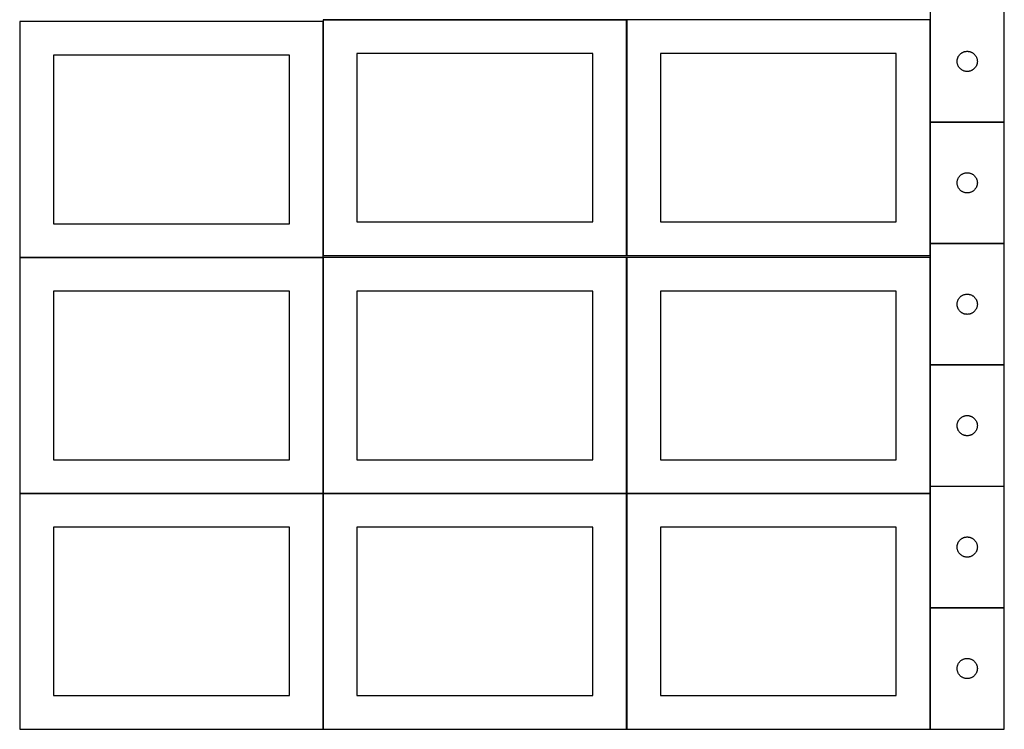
# Model space of a CAD drawing. Header units: millimetres. Extents: x 7 to 1493, y 7 to 2993.
# Tile 1 of 11: x 9 to 1470, y 7 to 1060. Entities that reach past the tile are written whole.
import ezdxf

# ---------------------------------------------------------------- set-up
doc = ezdxf.new("R2010")
doc.units = ezdxf.units.MM
doc.layers.add('COMMON', color=5, linetype='CONTINUOUS', true_color=0x0000ff)
doc.layers.add('CUT', color=7, linetype='CONTINUOUS', true_color=0x000000)

msp = doc.modelspace()

# ---------------------------------------------------------------- linework, layer by layer
at = {"layer": 'COMMON'}
for p, q in [((459.274233, 709.574325), (459.274233, 1056.924782)), ((459.374233, 1059.674325), (909.374233, 1059.674325)), ((909.474233, 1059.574325), (909.474233, 709.574325)), ((1359.574234, 1059.674326), (909.574234, 1059.674326)), ((1359.674234, 1059.574325), (1359.674234, 907.806771)), ((1359.674234, 907.60677), (1359.674234, 727.60677)), ((1469.774235, 907.706771), (1359.774235, 907.706771)), ((1359.674234, 727.406769), (1359.674234, 709.574325)), ((1359.774235, 727.506769), (1469.774235, 727.506769)), ((459.174232, 706.824782), (9.174232, 706.824782)), ((459.274233, 356.724781), (459.274233, 706.724781)), ((909.474234, 356.724781), (909.474234, 706.724781)), ((1359.674234, 706.724781), (1359.674234, 547.406769)), ((1359.674234, 547.206768), (1359.674234, 367.206768)), ((1469.774235, 547.306769), (1359.774235, 547.306769)), ((1359.674234, 367.006767), (1359.674234, 356.724781)), ((1469.774235, 367.106768), (1359.774235, 367.106768)), ((459.174232, 356.624781), (9.174232, 356.624781)), ((459.274233, 6.52478), (459.274233, 356.52478)), ((909.374233, 356.624781), (459.374233, 356.624781)), ((909.474234, 6.52478), (909.474234, 356.52478)), ((1359.574234, 356.624781), (909.574234, 356.624781)), ((1359.674234, 356.52478), (1359.674234, 187.006767)), ((1359.674234, 186.806766), (1359.674234, 6.806766)), ((1469.774235, 186.906767), (1359.774235, 186.906767))]:
    msp.add_line(p, q, dxfattribs=at)
at = {"layer": 'CUT'}
for p, q in [((1359.774235, 1087.806771), (1359.774235, 907.806771)), ((1469.774235, 907.806771), (1469.774235, 1087.806771)), ((459.174232, 1056.924782), (9.174232, 1056.924782)), ((9.174232, 1056.924782), (9.174232, 706.924782)), ((459.174232, 706.924782), (459.174232, 1056.924782)), ((909.374233, 1059.574325), (459.374233, 1059.574325)), ((459.374233, 1059.574325), (459.374233, 709.574325)), ((909.374233, 709.574325), (909.374233, 1059.574325)), ((1359.574234, 1059.574325), (909.574234, 1059.574325)), ((909.574234, 1059.574325), (909.574234, 709.574325)), ((1359.574234, 709.574325), (1359.574234, 1059.574325)), ((859.374233, 1009.574325), (509.374233, 1009.574325)), ((509.374233, 1009.574325), (509.374233, 759.574325)), ((859.374233, 759.574325), (859.374233, 1009.574325)), ((1309.574234, 1009.574325), (959.574234, 1009.574325)), ((959.574234, 1009.574325), (959.574234, 759.574325)), ((1309.574234, 759.574325), (1309.574234, 1009.574325)), ((1403.256028, 1007.415669), (1403.765955, 1007.995871)), ((1403.765955, 1007.995871), (1404.305073, 1008.549054)), ((1404.305073, 1008.549054), (1404.871953, 1009.07375)), ((1404.871953, 1009.07375), (1405.465093, 1009.568568)), ((1405.465093, 1009.568568), (1406.082919, 1010.032196)), ((1406.082919, 1010.032196), (1406.723792, 1010.463404)), ((1406.723792, 1010.463404), (1407.386014, 1010.86105)), ((1407.386014, 1010.86105), (1408.067828, 1011.224077)), ((1408.067828, 1011.224077), (1408.767427, 1011.551525)), ((1408.767427, 1011.551525), (1409.482954, 1011.842523)), ((1409.482954, 1011.842523), (1410.212513, 1012.096302)), ((1410.212513, 1012.096302), (1410.954168, 1012.312187)), ((1410.954168, 1012.312187), (1411.705954, 1012.489606)), ((1411.705954, 1012.489606), (1412.465876, 1012.62809)), ((1412.465876, 1012.62809), (1413.23192, 1012.727269)), ((1413.23192, 1012.727269), (1414.002054, 1012.786882)), ((1414.002054, 1012.786882), (1414.774235, 1012.806771)), ((1414.774235, 1012.806771), (1415.546416, 1012.786882)), ((1415.546416, 1012.786882), (1416.31655, 1012.727269)), ((1416.31655, 1012.727269), (1417.082594, 1012.62809)), ((1417.082594, 1012.62809), (1417.842516, 1012.489606)), ((1417.842516, 1012.489606), (1418.594302, 1012.312187)), ((1418.594302, 1012.312187), (1419.335958, 1012.096302)), ((1419.335958, 1012.096302), (1420.065516, 1011.842523)), ((1420.065516, 1011.842523), (1420.781044, 1011.551525)), ((1420.781044, 1011.551525), (1421.480642, 1011.224077)), ((1421.480642, 1011.224077), (1422.162456, 1010.86105)), ((1422.162456, 1010.86105), (1422.824678, 1010.463404)), ((1422.824678, 1010.463404), (1423.465552, 1010.032196)), ((1423.465552, 1010.032196), (1424.083377, 1009.568568)), ((1424.083377, 1009.568568), (1424.676517, 1009.07375)), ((1424.676517, 1009.07375), (1425.243397, 1008.549054)), ((1425.243397, 1008.549054), (1425.782516, 1007.995871)), ((1425.782516, 1007.995871), (1426.292442, 1007.415669)), ((409.174232, 1006.924782), (59.174232, 1006.924782)), ((59.174232, 1006.924782), (59.174232, 756.924782)), ((409.174232, 756.924782), (409.174232, 1006.924782)), ((1399.779208, 998.19299), (1399.818972, 998.964403)), ((1399.779208, 997.420552), (1399.779208, 998.19299)), ((1399.818972, 996.649139), (1399.779208, 997.420552)), ((1399.818972, 998.964403), (1399.898395, 999.732746)), ((1399.898395, 995.880796), (1399.818972, 996.649139)), ((1399.898395, 999.732746), (1400.017266, 1000.495982)), ((1400.017266, 995.11756), (1399.898395, 995.880796)), ((1400.017266, 1000.495982), (1400.17527, 1001.252087)), ((1400.17527, 994.361455), (1400.017266, 995.11756)), ((1400.17527, 1001.252087), (1400.371987, 1001.999056)), ((1400.371987, 993.614487), (1400.17527, 994.361455)), ((1400.371987, 1001.999056), (1400.606897, 1002.734907)), ((1400.606897, 992.878635), (1400.371987, 993.614487)), ((1400.606897, 1002.734907), (1400.879376, 1003.457689)), ((1400.879376, 1003.457689), (1401.188701, 1004.165487)), ((1401.188701, 1004.165487), (1401.534053, 1004.856422)), ((1401.534053, 1004.856422), (1401.914516, 1005.528663)), ((1401.914516, 1005.528663), (1402.32908, 1006.180427)), ((1402.32908, 1006.180427), (1402.776646, 1006.809985)), ((1402.776646, 1006.809985), (1403.256028, 1007.415669)), ((1426.292442, 1007.415669), (1426.771824, 1006.809985)), ((1426.771824, 1006.809985), (1427.21939, 1006.180427)), ((1427.21939, 1006.180427), (1427.633955, 1005.528663)), ((1427.633955, 1005.528663), (1428.014417, 1004.856422)), ((1428.014417, 1004.856422), (1428.359769, 1004.165487)), ((1428.359769, 1004.165487), (1428.669095, 1003.457689)), ((1428.669095, 1003.457689), (1428.941574, 1002.734907)), ((1428.941574, 1002.734907), (1429.176483, 1001.999056)), ((1429.176483, 993.614487), (1428.941574, 992.878635)), ((1429.176483, 1001.999056), (1429.373201, 1001.252087)), ((1429.373201, 994.361455), (1429.176483, 993.614487)), ((1429.373201, 1001.252087), (1429.531204, 1000.495982)), ((1429.531204, 995.11756), (1429.373201, 994.361455)), ((1429.531204, 1000.495982), (1429.650075, 999.732746)), ((1429.650075, 995.880796), (1429.531204, 995.11756)), ((1429.650075, 999.732746), (1429.729498, 998.964403)), ((1429.729498, 996.649139), (1429.650075, 995.880796)), ((1429.729498, 998.964403), (1429.769262, 998.19299)), ((1429.769262, 997.420552), (1429.729498, 996.649139)), ((1429.769262, 998.19299), (1429.769262, 997.420552)), ((1400.879376, 992.155853), (1400.606897, 992.878635)), ((1401.188701, 991.448055), (1400.879376, 992.155853)), ((1401.534053, 990.75712), (1401.188701, 991.448055)), ((1401.914516, 990.084879), (1401.534053, 990.75712)), ((1402.32908, 989.433115), (1401.914516, 990.084879)), ((1402.776646, 988.803557), (1402.32908, 989.433115)), ((1403.256028, 988.197873), (1402.776646, 988.803557)), ((1403.765955, 987.617671), (1403.256028, 988.197873)), ((1404.305073, 987.064488), (1403.765955, 987.617671)), ((1404.871953, 986.539792), (1404.305073, 987.064488)), ((1405.465093, 986.044974), (1404.871953, 986.539792)), ((1406.082919, 985.581346), (1405.465093, 986.044974)), ((1406.723792, 985.150138), (1406.082919, 985.581346)), ((1407.386014, 984.752492), (1406.723792, 985.150138)), ((1408.067828, 984.389465), (1407.386014, 984.752492)), ((1408.767427, 984.062018), (1408.067828, 984.389465)), ((1409.482954, 983.771019), (1408.767427, 984.062018)), ((1410.212513, 983.51724), (1409.482954, 983.771019)), ((1410.954168, 983.301355), (1410.212513, 983.51724)), ((1411.705954, 983.123936), (1410.954168, 983.301355)), ((1412.465876, 982.985453), (1411.705954, 983.123936)), ((1413.23192, 982.886273), (1412.465876, 982.985453)), ((1414.002054, 982.82666), (1413.23192, 982.886273)), ((1414.774235, 982.806771), (1414.002054, 982.82666)), ((1415.546416, 982.82666), (1414.774235, 982.806771)), ((1416.31655, 982.886273), (1415.546416, 982.82666)), ((1417.082594, 982.985453), (1416.31655, 982.886273)), ((1417.842516, 983.123936), (1417.082594, 982.985453)), ((1418.594302, 983.301355), (1417.842516, 983.123936)), ((1419.335958, 983.51724), (1418.594302, 983.301355)), ((1420.065516, 983.771019), (1419.335958, 983.51724)), ((1420.781044, 984.062018), (1420.065516, 983.771019)), ((1421.480642, 984.389465), (1420.781044, 984.062018)), ((1422.162456, 984.752492), (1421.480642, 984.389465)), ((1422.824678, 985.150138), (1422.162456, 984.752492)), ((1423.465552, 985.581346), (1422.824678, 985.150138)), ((1424.083377, 986.044974), (1423.465552, 985.581346)), ((1424.676517, 986.539792), (1424.083377, 986.044974)), ((1425.243397, 987.064488), (1424.676517, 986.539792)), ((1425.782516, 987.617671), (1425.243397, 987.064488)), ((1426.292442, 988.197873), (1425.782516, 987.617671)), ((1426.771824, 988.803557), (1426.292442, 988.197873)), ((1427.21939, 989.433115), (1426.771824, 988.803557)), ((1427.633955, 990.084879), (1427.21939, 989.433115)), ((1428.014417, 990.75712), (1427.633955, 990.084879)), ((1428.359769, 991.448055), (1428.014417, 990.75712)), ((1428.669095, 992.155853), (1428.359769, 991.448055)), ((1428.941574, 992.878635), (1428.669095, 992.155853)), ((1359.774235, 907.806771), (1469.774235, 907.806771)), ((1359.774235, 907.60677), (1359.774235, 727.60677)), ((1469.774235, 907.60677), (1359.774235, 907.60677)), ((1469.774235, 727.60677), (1469.774235, 907.60677)), ((1413.23192, 832.527268), (1414.002054, 832.586881)), ((1414.002054, 832.586881), (1414.774235, 832.60677)), ((1414.774235, 832.60677), (1415.546416, 832.586881)), ((1415.546416, 832.586881), (1416.31655, 832.527268)), ((1399.779208, 817.992989), (1399.818972, 818.764402)), ((1399.779208, 817.220551), (1399.779208, 817.992989)), ((1399.818972, 818.764402), (1399.898395, 819.532745)), ((1399.898395, 819.532745), (1400.017266, 820.295981)), ((1400.017266, 820.295981), (1400.17527, 821.052086)), ((1400.17527, 821.052086), (1400.371987, 821.799055)), ((1400.371987, 821.799055), (1400.606897, 822.534906)), ((1400.606897, 822.534906), (1400.879376, 823.257688)), ((1400.879376, 823.257688), (1401.188701, 823.965486)), ((1401.188701, 823.965486), (1401.534053, 824.656421)), ((1401.534053, 824.656421), (1401.914516, 825.328662)), ((1401.914516, 825.328662), (1402.32908, 825.980426)), ((1402.32908, 825.980426), (1402.776646, 826.609984)), ((1402.776646, 826.609984), (1403.256028, 827.215668)), ((1403.256028, 827.215668), (1403.765955, 827.79587)), ((1403.765955, 827.79587), (1404.305073, 828.349053)), ((1404.305073, 828.349053), (1404.871953, 828.873749)), ((1404.871953, 828.873749), (1405.465093, 829.368567)), ((1405.465093, 829.368567), (1406.082919, 829.832195)), ((1406.082919, 829.832195), (1406.723792, 830.263403)), ((1406.723792, 830.263403), (1407.386014, 830.661049)), ((1407.386014, 830.661049), (1408.067828, 831.024076)), ((1408.067828, 831.024076), (1408.767427, 831.351524)), ((1408.767427, 831.351524), (1409.482954, 831.642522)), ((1409.482954, 831.642522), (1410.212513, 831.896301)), ((1410.212513, 831.896301), (1410.954168, 832.112186)), ((1410.954168, 832.112186), (1411.705954, 832.289605)), ((1411.705954, 832.289605), (1412.465876, 832.428089)), ((1412.465876, 832.428089), (1413.23192, 832.527268)), ((1416.31655, 832.527268), (1417.082594, 832.428089)), ((1417.082594, 832.428089), (1417.842516, 832.289605)), ((1417.842516, 832.289605), (1418.594302, 832.112186)), ((1418.594302, 832.112186), (1419.335958, 831.896301)), ((1419.335958, 831.896301), (1420.065516, 831.642522)), ((1420.065516, 831.642522), (1420.781044, 831.351524)), ((1420.781044, 831.351524), (1421.480642, 831.024076)), ((1421.480642, 831.024076), (1422.162456, 830.661049)), ((1422.162456, 830.661049), (1422.824678, 830.263403)), ((1422.824678, 830.263403), (1423.465552, 829.832195)), ((1423.465552, 829.832195), (1424.083377, 829.368567)), ((1424.083377, 829.368567), (1424.676517, 828.873749)), ((1424.676517, 828.873749), (1425.243397, 828.349053)), ((1425.243397, 828.349053), (1425.782516, 827.79587)), ((1425.782516, 827.79587), (1426.292442, 827.215668)), ((1426.292442, 827.215668), (1426.771824, 826.609984)), ((1426.771824, 826.609984), (1427.21939, 825.980426)), ((1427.21939, 825.980426), (1427.633955, 825.328662)), ((1427.633955, 825.328662), (1428.014417, 824.656421)), ((1428.014417, 824.656421), (1428.359769, 823.965486)), ((1428.359769, 823.965486), (1428.669095, 823.257688)), ((1428.669095, 823.257688), (1428.941574, 822.534906)), ((1428.941574, 822.534906), (1429.176483, 821.799055)), ((1429.176483, 821.799055), (1429.373201, 821.052086)), ((1429.373201, 821.052086), (1429.531204, 820.295981)), ((1429.531204, 820.295981), (1429.650075, 819.532745)), ((1429.650075, 819.532745), (1429.729498, 818.764402)), ((1429.729498, 818.764402), (1429.769262, 817.992989)), ((1429.769262, 817.992989), (1429.769262, 817.220551)), ((1399.818972, 816.449138), (1399.779208, 817.220551)), ((1399.898395, 815.680795), (1399.818972, 816.449138)), ((1400.017266, 814.917559), (1399.898395, 815.680795)), ((1400.17527, 814.161454), (1400.017266, 814.917559)), ((1400.371987, 813.414486), (1400.17527, 814.161454)), ((1400.606897, 812.678634), (1400.371987, 813.414486)), ((1400.879376, 811.955852), (1400.606897, 812.678634)), ((1401.188701, 811.248054), (1400.879376, 811.955852)), ((1401.534053, 810.557119), (1401.188701, 811.248054)), ((1401.914516, 809.884878), (1401.534053, 810.557119)), ((1402.32908, 809.233114), (1401.914516, 809.884878)), ((1402.776646, 808.603556), (1402.32908, 809.233114)), ((1403.256028, 807.997872), (1402.776646, 808.603556)), ((1403.765955, 807.41767), (1403.256028, 807.997872)), ((1404.305073, 806.864487), (1403.765955, 807.41767)), ((1404.871953, 806.339791), (1404.305073, 806.864487)), ((1405.465093, 805.844973), (1404.871953, 806.339791)), ((1406.082919, 805.381345), (1405.465093, 805.844973)), ((1406.723792, 804.950137), (1406.082919, 805.381345)), ((1407.386014, 804.552491), (1406.723792, 804.950137)), ((1408.067828, 804.189464), (1407.386014, 804.552491)), ((1408.767427, 803.862017), (1408.067828, 804.189464)), ((1409.482954, 803.571018), (1408.767427, 803.862017)), ((1410.212513, 803.317239), (1409.482954, 803.571018)), ((1420.065516, 803.571018), (1419.335958, 803.317239)), ((1420.781044, 803.862017), (1420.065516, 803.571018)), ((1421.480642, 804.189464), (1420.781044, 803.862017)), ((1422.162456, 804.552491), (1421.480642, 804.189464)), ((1422.824678, 804.950137), (1422.162456, 804.552491)), ((1423.465552, 805.381345), (1422.824678, 804.950137)), ((1424.083377, 805.844973), (1423.465552, 805.381345)), ((1424.676517, 806.339791), (1424.083377, 805.844973)), ((1425.243397, 806.864487), (1424.676517, 806.339791)), ((1425.782516, 807.41767), (1425.243397, 806.864487)), ((1426.292442, 807.997872), (1425.782516, 807.41767)), ((1426.771824, 808.603556), (1426.292442, 807.997872)), ((1427.21939, 809.233114), (1426.771824, 808.603556)), ((1427.633955, 809.884878), (1427.21939, 809.233114)), ((1428.014417, 810.557119), (1427.633955, 809.884878)), ((1428.359769, 811.248054), (1428.014417, 810.557119)), ((1428.669095, 811.955852), (1428.359769, 811.248054)), ((1428.941574, 812.678634), (1428.669095, 811.955852)), ((1429.176483, 813.414486), (1428.941574, 812.678634)), ((1429.373201, 814.161454), (1429.176483, 813.414486)), ((1429.531204, 814.917559), (1429.373201, 814.161454)), ((1429.650075, 815.680795), (1429.531204, 814.917559)), ((1429.729498, 816.449138), (1429.650075, 815.680795)), ((1429.769262, 817.220551), (1429.729498, 816.449138)), ((1410.954168, 803.101354), (1410.212513, 803.317239)), ((1411.705954, 802.923935), (1410.954168, 803.101354)), ((1412.465876, 802.785452), (1411.705954, 802.923935)), ((1413.23192, 802.686272), (1412.465876, 802.785452)), ((1414.002054, 802.626659), (1413.23192, 802.686272)), ((1414.774235, 802.60677), (1414.002054, 802.626659)), ((1415.546416, 802.626659), (1414.774235, 802.60677)), ((1416.31655, 802.686272), (1415.546416, 802.626659)), ((1417.082594, 802.785452), (1416.31655, 802.686272)), ((1417.842516, 802.923935), (1417.082594, 802.785452)), ((1418.594302, 803.101354), (1417.842516, 802.923935)), ((1419.335958, 803.317239), (1418.594302, 803.101354)), ((509.374233, 759.574325), (859.374233, 759.574325)), ((959.574234, 759.574325), (1309.574234, 759.574325)), ((59.174232, 756.924782), (409.174232, 756.924782)), ((1359.774235, 727.60677), (1469.774235, 727.60677)), ((1359.774235, 727.406769), (1359.774235, 547.406769)), ((1469.774235, 727.406769), (1359.774235, 727.406769)), ((1469.774235, 547.406769), (1469.774235, 727.406769)), ((9.174232, 706.924782), (459.174232, 706.924782)), ((459.174232, 706.724781), (9.174232, 706.724781)), ((9.174232, 706.724781), (9.174232, 356.724781)), ((459.174232, 356.724781), (459.174232, 706.724781)), ((459.374233, 709.574325), (909.374233, 709.574325)), ((909.374233, 706.724781), (459.374233, 706.724781)), ((459.374233, 706.724781), (459.374233, 356.724781)), ((909.374233, 356.724781), (909.374233, 706.724781)), ((909.574234, 709.574325), (1359.574234, 709.574325)), ((1359.574234, 706.724781), (909.574234, 706.724781)), ((909.574234, 706.724781), (909.574234, 356.724781)), ((1359.574234, 356.724781), (1359.574234, 706.724781)), ((409.174232, 656.724781), (59.174232, 656.724781)), ((59.174232, 656.724781), (59.174232, 406.724781)), ((409.174232, 406.724781), (409.174232, 656.724781)), ((859.374233, 656.724781), (509.374233, 656.724781)), ((509.374233, 656.724781), (509.374233, 406.724781)), ((859.374233, 406.724781), (859.374233, 656.724781)), ((1309.574234, 656.724781), (959.574234, 656.724781)), ((959.574234, 656.724781), (959.574234, 406.724781)), ((1309.574234, 406.724781), (1309.574234, 656.724781)), ((1400.606897, 642.334905), (1400.879376, 643.057687)), ((1400.879376, 643.057687), (1401.188701, 643.765485)), ((1401.188701, 643.765485), (1401.534053, 644.45642)), ((1401.534053, 644.45642), (1401.914516, 645.128661)), ((1401.914516, 645.128661), (1402.32908, 645.780425)), ((1402.32908, 645.780425), (1402.776646, 646.409983)), ((1402.776646, 646.409983), (1403.256028, 647.015667)), ((1403.256028, 647.015667), (1403.765955, 647.595869)), ((1403.765955, 647.595869), (1404.305073, 648.149052)), ((1404.305073, 648.149052), (1404.871953, 648.673748)), ((1404.871953, 648.673748), (1405.465093, 649.168566)), ((1405.465093, 649.168566), (1406.082919, 649.632194)), ((1406.082919, 649.632194), (1406.723792, 650.063402)), ((1406.723792, 650.063402), (1407.386014, 650.461048)), ((1407.386014, 650.461048), (1408.067828, 650.824075)), ((1408.067828, 650.824075), (1408.767427, 651.151523)), ((1408.767427, 651.151523), (1409.482954, 651.442521)), ((1409.482954, 651.442521), (1410.212513, 651.6963)), ((1410.212513, 651.6963), (1410.954168, 651.912185)), ((1410.954168, 651.912185), (1411.705954, 652.089604)), ((1411.705954, 652.089604), (1412.465876, 652.228088)), ((1412.465876, 652.228088), (1413.23192, 652.327267)), ((1413.23192, 652.327267), (1414.002054, 652.38688)), ((1414.002054, 652.38688), (1414.774235, 652.406769)), ((1414.774235, 652.406769), (1415.546416, 652.38688)), ((1415.546416, 652.38688), (1416.31655, 652.327267)), ((1416.31655, 652.327267), (1417.082594, 652.228088)), ((1417.082594, 652.228088), (1417.842516, 652.089604)), ((1417.842516, 652.089604), (1418.594302, 651.912185)), ((1418.594302, 651.912185), (1419.335958, 651.6963)), ((1419.335958, 651.6963), (1420.065516, 651.442521)), ((1420.065516, 651.442521), (1420.781044, 651.151523)), ((1420.781044, 651.151523), (1421.480642, 650.824075)), ((1421.480642, 650.824075), (1422.162456, 650.461048)), ((1422.162456, 650.461048), (1422.824678, 650.063402)), ((1422.824678, 650.063402), (1423.465552, 649.632194)), ((1423.465552, 649.632194), (1424.083377, 649.168566)), ((1424.083377, 649.168566), (1424.676517, 648.673748)), ((1424.676517, 648.673748), (1425.243397, 648.149052)), ((1425.243397, 648.149052), (1425.782516, 647.595869)), ((1425.782516, 647.595869), (1426.292442, 647.015667)), ((1426.292442, 647.015667), (1426.771824, 646.409983)), ((1426.771824, 646.409983), (1427.21939, 645.780425)), ((1427.21939, 645.780425), (1427.633955, 645.128661)), ((1427.633955, 645.128661), (1428.014417, 644.45642)), ((1428.014417, 644.45642), (1428.359769, 643.765485)), ((1428.359769, 643.765485), (1428.669095, 643.057687)), ((1428.669095, 643.057687), (1428.941574, 642.334905)), ((1399.779208, 637.792988), (1399.818972, 638.564401)), ((1399.779208, 637.02055), (1399.779208, 637.792988)), ((1399.818972, 636.249137), (1399.779208, 637.02055)), ((1399.818972, 638.564401), (1399.898395, 639.332744)), ((1399.898395, 635.480794), (1399.818972, 636.249137)), ((1399.898395, 639.332744), (1400.017266, 640.09598)), ((1400.017266, 634.717558), (1399.898395, 635.480794)), ((1400.017266, 640.09598), (1400.17527, 640.852085)), ((1400.17527, 633.961453), (1400.017266, 634.717558)), ((1400.17527, 640.852085), (1400.371987, 641.599054)), ((1400.371987, 633.214485), (1400.17527, 633.961453)), ((1400.371987, 641.599054), (1400.606897, 642.334905)), ((1400.606897, 632.478633), (1400.371987, 633.214485)), ((1400.879376, 631.755851), (1400.606897, 632.478633)), ((1401.188701, 631.048053), (1400.879376, 631.755851)), ((1401.534053, 630.357118), (1401.188701, 631.048053)), ((1401.914516, 629.684877), (1401.534053, 630.357118)), ((1402.32908, 629.033113), (1401.914516, 629.684877)), ((1402.776646, 628.403555), (1402.32908, 629.033113)), ((1403.256028, 627.797871), (1402.776646, 628.403555)), ((1426.771824, 628.403555), (1426.292442, 627.797871)), ((1427.21939, 629.033113), (1426.771824, 628.403555)), ((1427.633955, 629.684877), (1427.21939, 629.033113)), ((1428.014417, 630.357118), (1427.633955, 629.684877)), ((1428.359769, 631.048053), (1428.014417, 630.357118)), ((1428.669095, 631.755851), (1428.359769, 631.048053)), ((1428.941574, 632.478633), (1428.669095, 631.755851)), ((1428.941574, 642.334905), (1429.176483, 641.599054)), ((1429.176483, 633.214485), (1428.941574, 632.478633)), ((1429.176483, 641.599054), (1429.373201, 640.852085)), ((1429.373201, 633.961453), (1429.176483, 633.214485)), ((1429.373201, 640.852085), (1429.531204, 640.09598)), ((1429.531204, 634.717558), (1429.373201, 633.961453)), ((1429.531204, 640.09598), (1429.650075, 639.332744)), ((1429.650075, 635.480794), (1429.531204, 634.717558)), ((1429.650075, 639.332744), (1429.729498, 638.564401)), ((1429.729498, 636.249137), (1429.650075, 635.480794)), ((1429.729498, 638.564401), (1429.769262, 637.792988)), ((1429.769262, 637.02055), (1429.729498, 636.249137)), ((1429.769262, 637.792988), (1429.769262, 637.02055)), ((1403.765955, 627.217669), (1403.256028, 627.797871)), ((1404.305073, 626.664486), (1403.765955, 627.217669)), ((1404.871953, 626.13979), (1404.305073, 626.664486)), ((1405.465093, 625.644972), (1404.871953, 626.13979)), ((1406.082919, 625.181344), (1405.465093, 625.644972)), ((1406.723792, 624.750136), (1406.082919, 625.181344)), ((1407.386014, 624.35249), (1406.723792, 624.750136)), ((1408.067828, 623.989463), (1407.386014, 624.35249)), ((1408.767427, 623.662016), (1408.067828, 623.989463)), ((1409.482954, 623.371017), (1408.767427, 623.662016)), ((1410.212513, 623.117238), (1409.482954, 623.371017)), ((1410.954168, 622.901353), (1410.212513, 623.117238)), ((1411.705954, 622.723934), (1410.954168, 622.901353)), ((1412.465876, 622.585451), (1411.705954, 622.723934)), ((1413.23192, 622.486271), (1412.465876, 622.585451)), ((1414.002054, 622.426658), (1413.23192, 622.486271)), ((1414.774235, 622.406769), (1414.002054, 622.426658)), ((1415.546416, 622.426658), (1414.774235, 622.406769)), ((1416.31655, 622.486271), (1415.546416, 622.426658)), ((1417.082594, 622.585451), (1416.31655, 622.486271)), ((1417.842516, 622.723934), (1417.082594, 622.585451)), ((1418.594302, 622.901353), (1417.842516, 622.723934)), ((1419.335958, 623.117238), (1418.594302, 622.901353)), ((1420.065516, 623.371017), (1419.335958, 623.117238)), ((1420.781044, 623.662016), (1420.065516, 623.371017)), ((1421.480642, 623.989463), (1420.781044, 623.662016)), ((1422.162456, 624.35249), (1421.480642, 623.989463)), ((1422.824678, 624.750136), (1422.162456, 624.35249)), ((1423.465552, 625.181344), (1422.824678, 624.750136)), ((1424.083377, 625.644972), (1423.465552, 625.181344)), ((1424.676517, 626.13979), (1424.083377, 625.644972)), ((1425.243397, 626.664486), (1424.676517, 626.13979)), ((1425.782516, 627.217669), (1425.243397, 626.664486)), ((1426.292442, 627.797871), (1425.782516, 627.217669)), ((1359.774235, 547.406769), (1469.774235, 547.406769)), ((1359.774235, 547.206768), (1359.774235, 367.206768)), ((1469.774235, 547.206768), (1359.774235, 547.206768)), ((1469.774235, 367.206768), (1469.774235, 547.206768)), ((1403.256028, 466.815666), (1403.765955, 467.395868)), ((1403.765955, 467.395868), (1404.305073, 467.949051)), ((1404.305073, 467.949051), (1404.871953, 468.473747)), ((1404.871953, 468.473747), (1405.465093, 468.968565)), ((1405.465093, 468.968565), (1406.082919, 469.432193)), ((1406.082919, 469.432193), (1406.723792, 469.863401)), ((1406.723792, 469.863401), (1407.386014, 470.261047)), ((1407.386014, 470.261047), (1408.067828, 470.624074)), ((1408.067828, 470.624074), (1408.767427, 470.951522)), ((1408.767427, 470.951522), (1409.482954, 471.24252)), ((1409.482954, 471.24252), (1410.212513, 471.496299)), ((1410.212513, 471.496299), (1410.954168, 471.712184)), ((1410.954168, 471.712184), (1411.705954, 471.889603)), ((1411.705954, 471.889603), (1412.465876, 472.028087)), ((1412.465876, 472.028087), (1413.23192, 472.127266)), ((1413.23192, 472.127266), (1414.002054, 472.186879)), ((1414.002054, 472.186879), (1414.774235, 472.206768)), ((1414.774235, 472.206768), (1415.546416, 472.186879)), ((1415.546416, 472.186879), (1416.31655, 472.127266)), ((1416.31655, 472.127266), (1417.082594, 472.028087)), ((1417.082594, 472.028087), (1417.842516, 471.889603)), ((1417.842516, 471.889603), (1418.594302, 471.712184)), ((1418.594302, 471.712184), (1419.335958, 471.496299)), ((1419.335958, 471.496299), (1420.065516, 471.24252)), ((1420.065516, 471.24252), (1420.781044, 470.951522)), ((1420.781044, 470.951522), (1421.480642, 470.624074)), ((1421.480642, 470.624074), (1422.162456, 470.261047)), ((1422.162456, 470.261047), (1422.824678, 469.863401)), ((1422.824678, 469.863401), (1423.465552, 469.432193)), ((1423.465552, 469.432193), (1424.083377, 468.968565)), ((1424.083377, 468.968565), (1424.676517, 468.473747)), ((1424.676517, 468.473747), (1425.243397, 467.949051)), ((1425.243397, 467.949051), (1425.782516, 467.395868)), ((1425.782516, 467.395868), (1426.292442, 466.815666)), ((1399.779208, 457.592987), (1399.818972, 458.3644)), ((1399.779208, 456.820549), (1399.779208, 457.592987)), ((1399.818972, 456.049136), (1399.779208, 456.820549)), ((1399.818972, 458.3644), (1399.898395, 459.132743)), ((1399.898395, 455.280793), (1399.818972, 456.049136)), ((1399.898395, 459.132743), (1400.017266, 459.895979)), ((1400.017266, 454.517557), (1399.898395, 455.280793)), ((1400.017266, 459.895979), (1400.17527, 460.652084)), ((1400.17527, 453.761452), (1400.017266, 454.517557)), ((1400.17527, 460.652084), (1400.371987, 461.399053)), ((1400.371987, 453.014484), (1400.17527, 453.761452)), ((1400.371987, 461.399053), (1400.606897, 462.134904)), ((1400.606897, 452.278632), (1400.371987, 453.014484)), ((1400.606897, 462.134904), (1400.879376, 462.857686)), ((1400.879376, 462.857686), (1401.188701, 463.565484)), ((1401.188701, 463.565484), (1401.534053, 464.256419)), ((1401.534053, 464.256419), (1401.914516, 464.92866)), ((1401.914516, 464.92866), (1402.32908, 465.580424)), ((1402.32908, 465.580424), (1402.776646, 466.209982)), ((1402.776646, 466.209982), (1403.256028, 466.815666)), ((1426.292442, 466.815666), (1426.771824, 466.209982)), ((1426.771824, 466.209982), (1427.21939, 465.580424)), ((1427.21939, 465.580424), (1427.633955, 464.92866)), ((1427.633955, 464.92866), (1428.014417, 464.256419)), ((1428.014417, 464.256419), (1428.359769, 463.565484)), ((1428.359769, 463.565484), (1428.669095, 462.857686)), ((1428.669095, 462.857686), (1428.941574, 462.134904)), ((1428.941574, 462.134904), (1429.176483, 461.399053)), ((1429.176483, 453.014484), (1428.941574, 452.278632)), ((1429.176483, 461.399053), (1429.373201, 460.652084)), ((1429.373201, 453.761452), (1429.176483, 453.014484)), ((1429.373201, 460.652084), (1429.531204, 459.895979)), ((1429.531204, 454.517557), (1429.373201, 453.761452)), ((1429.531204, 459.895979), (1429.650075, 459.132743)), ((1429.650075, 455.280793), (1429.531204, 454.517557)), ((1429.650075, 459.132743), (1429.729498, 458.3644)), ((1429.729498, 456.049136), (1429.650075, 455.280793)), ((1429.729498, 458.3644), (1429.769262, 457.592987)), ((1429.769262, 456.820549), (1429.729498, 456.049136)), ((1429.769262, 457.592987), (1429.769262, 456.820549)), ((1400.879376, 451.55585), (1400.606897, 452.278632)), ((1401.188701, 450.848052), (1400.879376, 451.55585)), ((1401.534053, 450.157117), (1401.188701, 450.848052)), ((1401.914516, 449.484876), (1401.534053, 450.157117)), ((1402.32908, 448.833112), (1401.914516, 449.484876)), ((1402.776646, 448.203554), (1402.32908, 448.833112)), ((1403.256028, 447.59787), (1402.776646, 448.203554)), ((1403.765955, 447.017668), (1403.256028, 447.59787)), ((1404.305073, 446.464485), (1403.765955, 447.017668)), ((1404.871953, 445.939789), (1404.305073, 446.464485)), ((1405.465093, 445.444971), (1404.871953, 445.939789)), ((1406.082919, 444.981343), (1405.465093, 445.444971)), ((1406.723792, 444.550135), (1406.082919, 444.981343)), ((1407.386014, 444.152489), (1406.723792, 444.550135)), ((1408.067828, 443.789462), (1407.386014, 444.152489)), ((1408.767427, 443.462015), (1408.067828, 443.789462)), ((1409.482954, 443.171016), (1408.767427, 443.462015)), ((1410.212513, 442.917237), (1409.482954, 443.171016)), ((1410.954168, 442.701352), (1410.212513, 442.917237)), ((1411.705954, 442.523933), (1410.954168, 442.701352)), ((1412.465876, 442.38545), (1411.705954, 442.523933)), ((1413.23192, 442.28627), (1412.465876, 442.38545)), ((1414.002054, 442.226657), (1413.23192, 442.28627)), ((1414.774235, 442.206768), (1414.002054, 442.226657)), ((1415.546416, 442.226657), (1414.774235, 442.206768)), ((1416.31655, 442.28627), (1415.546416, 442.226657)), ((1417.082594, 442.38545), (1416.31655, 442.28627)), ((1417.842516, 442.523933), (1417.082594, 442.38545)), ((1418.594302, 442.701352), (1417.842516, 442.523933)), ((1419.335958, 442.917237), (1418.594302, 442.701352)), ((1420.065516, 443.171016), (1419.335958, 442.917237)), ((1420.781044, 443.462015), (1420.065516, 443.171016)), ((1421.480642, 443.789462), (1420.781044, 443.462015)), ((1422.162456, 444.152489), (1421.480642, 443.789462)), ((1422.824678, 444.550135), (1422.162456, 444.152489)), ((1423.465552, 444.981343), (1422.824678, 444.550135)), ((1424.083377, 445.444971), (1423.465552, 444.981343)), ((1424.676517, 445.939789), (1424.083377, 445.444971)), ((1425.243397, 446.464485), (1424.676517, 445.939789)), ((1425.782516, 447.017668), (1425.243397, 446.464485)), ((1426.292442, 447.59787), (1425.782516, 447.017668)), ((1426.771824, 448.203554), (1426.292442, 447.59787)), ((1427.21939, 448.833112), (1426.771824, 448.203554)), ((1427.633955, 449.484876), (1427.21939, 448.833112)), ((1428.014417, 450.157117), (1427.633955, 449.484876)), ((1428.359769, 450.848052), (1428.014417, 450.157117)), ((1428.669095, 451.55585), (1428.359769, 450.848052)), ((1428.941574, 452.278632), (1428.669095, 451.55585)), ((59.174232, 406.724781), (409.174232, 406.724781)), ((509.374233, 406.724781), (859.374233, 406.724781)), ((959.574234, 406.724781), (1309.574234, 406.724781)), ((1359.774235, 367.206768), (1469.774235, 367.206768)), ((1469.774235, 367.006767), (1359.774235, 367.006767)), ((1359.774235, 367.006767), (1359.774235, 187.006767)), ((1469.774235, 187.006767), (1469.774235, 367.006767)), ((9.174232, 356.724781), (459.174232, 356.724781)), ((459.174232, 356.52478), (9.174232, 356.52478)), ((9.174232, 356.52478), (9.174232, 6.52478)), ((459.174232, 6.52478), (459.174232, 356.52478)), ((459.374233, 356.724781), (909.374233, 356.724781)), ((909.374233, 356.52478), (459.374233, 356.52478)), ((459.374233, 356.52478), (459.374233, 6.52478)), ((909.374233, 6.52478), (909.374233, 356.52478)), ((909.574234, 356.724781), (1359.574234, 356.724781)), ((1359.574234, 356.52478), (909.574234, 356.52478)), ((909.574234, 356.52478), (909.574234, 6.52478)), ((1359.574234, 6.52478), (1359.574234, 356.52478)), ((409.174232, 306.52478), (59.174232, 306.52478)), ((59.174232, 306.52478), (59.174232, 56.52478)), ((409.174232, 56.52478), (409.174232, 306.52478)), ((859.374233, 306.52478), (509.374233, 306.52478)), ((509.374233, 306.52478), (509.374233, 56.52478)), ((859.374233, 56.52478), (859.374233, 306.52478)), ((1309.574234, 306.52478), (959.574234, 306.52478)), ((959.574234, 306.52478), (959.574234, 56.52478)), ((1309.574234, 56.52478), (1309.574234, 306.52478)), ((1399.779208, 277.392986), (1399.818972, 278.164399)), ((1399.818972, 278.164399), (1399.898395, 278.932742)), ((1399.898395, 278.932742), (1400.017266, 279.695978)), ((1400.017266, 279.695978), (1400.17527, 280.452083)), ((1400.17527, 280.452083), (1400.371987, 281.199052)), ((1400.371987, 281.199052), (1400.606897, 281.934903)), ((1400.606897, 281.934903), (1400.879376, 282.657685)), ((1400.879376, 282.657685), (1401.188701, 283.365483)), ((1401.188701, 283.365483), (1401.534053, 284.056418)), ((1401.534053, 284.056418), (1401.914516, 284.728659)), ((1401.914516, 284.728659), (1402.32908, 285.380423)), ((1402.32908, 285.380423), (1402.776646, 286.009981)), ((1402.776646, 286.009981), (1403.256028, 286.615665)), ((1403.256028, 286.615665), (1403.765955, 287.195867)), ((1403.765955, 287.195867), (1404.305073, 287.74905)), ((1404.305073, 287.74905), (1404.871953, 288.273746)), ((1404.871953, 288.273746), (1405.465093, 288.768564)), ((1405.465093, 288.768564), (1406.082919, 289.232192)), ((1406.082919, 289.232192), (1406.723792, 289.6634)), ((1406.723792, 289.6634), (1407.386014, 290.061046)), ((1407.386014, 290.061046), (1408.067828, 290.424073)), ((1408.067828, 290.424073), (1408.767427, 290.751521)), ((1408.767427, 290.751521), (1409.482954, 291.042519)), ((1409.482954, 291.042519), (1410.212513, 291.296298)), ((1410.212513, 291.296298), (1410.954168, 291.512183)), ((1410.954168, 291.512183), (1411.705954, 291.689602)), ((1411.705954, 291.689602), (1412.465876, 291.828086)), ((1412.465876, 291.828086), (1413.23192, 291.927265)), ((1413.23192, 291.927265), (1414.002054, 291.986878)), ((1414.002054, 291.986878), (1414.774235, 292.006767)), ((1414.774235, 292.006767), (1415.546416, 291.986878)), ((1415.546416, 291.986878), (1416.31655, 291.927265)), ((1416.31655, 291.927265), (1417.082594, 291.828086)), ((1417.082594, 291.828086), (1417.842516, 291.689602)), ((1417.842516, 291.689602), (1418.594302, 291.512183)), ((1418.594302, 291.512183), (1419.335958, 291.296298)), ((1419.335958, 291.296298), (1420.065516, 291.042519)), ((1420.065516, 291.042519), (1420.781044, 290.751521)), ((1420.781044, 290.751521), (1421.480642, 290.424073)), ((1421.480642, 290.424073), (1422.162456, 290.061046)), ((1422.162456, 290.061046), (1422.824678, 289.6634)), ((1422.824678, 289.6634), (1423.465552, 289.232192)), ((1423.465552, 289.232192), (1424.083377, 288.768564)), ((1424.083377, 288.768564), (1424.676517, 288.273746)), ((1424.676517, 288.273746), (1425.243397, 287.74905)), ((1425.243397, 287.74905), (1425.782516, 287.195867)), ((1425.782516, 287.195867), (1426.292442, 286.615665)), ((1426.292442, 286.615665), (1426.771824, 286.009981)), ((1426.771824, 286.009981), (1427.21939, 285.380423)), ((1427.21939, 285.380423), (1427.633955, 284.728659)), ((1427.633955, 284.728659), (1428.014417, 284.056418)), ((1428.014417, 284.056418), (1428.359769, 283.365483)), ((1428.359769, 283.365483), (1428.669095, 282.657685)), ((1428.669095, 282.657685), (1428.941574, 281.934903)), ((1428.941574, 281.934903), (1429.176483, 281.199052)), ((1429.176483, 281.199052), (1429.373201, 280.452083)), ((1429.373201, 280.452083), (1429.531204, 279.695978)), ((1429.531204, 279.695978), (1429.650075, 278.932742)), ((1429.650075, 278.932742), (1429.729498, 278.164399)), ((1429.729498, 278.164399), (1429.769262, 277.392986)), ((1399.779208, 276.620548), (1399.779208, 277.392986)), ((1399.818972, 275.849135), (1399.779208, 276.620548)), ((1399.898395, 275.080792), (1399.818972, 275.849135)), ((1400.017266, 274.317556), (1399.898395, 275.080792)), ((1400.17527, 273.561451), (1400.017266, 274.317556)), ((1400.371987, 272.814483), (1400.17527, 273.561451)), ((1400.606897, 272.078631), (1400.371987, 272.814483)), ((1400.879376, 271.355849), (1400.606897, 272.078631)), ((1401.188701, 270.648051), (1400.879376, 271.355849)), ((1401.534053, 269.957116), (1401.188701, 270.648051)), ((1401.914516, 269.284875), (1401.534053, 269.957116)), ((1402.32908, 268.633111), (1401.914516, 269.284875)), ((1402.776646, 268.003553), (1402.32908, 268.633111)), ((1403.256028, 267.397869), (1402.776646, 268.003553)), ((1403.765955, 266.817667), (1403.256028, 267.397869)), ((1404.305073, 266.264484), (1403.765955, 266.817667)), ((1404.871953, 265.739788), (1404.305073, 266.264484)), ((1405.465093, 265.24497), (1404.871953, 265.739788)), ((1406.082919, 264.781342), (1405.465093, 265.24497)), ((1406.723792, 264.350134), (1406.082919, 264.781342)), ((1407.386014, 263.952488), (1406.723792, 264.350134)), ((1408.067828, 263.589461), (1407.386014, 263.952488)), ((1408.767427, 263.262014), (1408.067828, 263.589461)), ((1409.482954, 262.971015), (1408.767427, 263.262014)), ((1410.212513, 262.717236), (1409.482954, 262.971015)), ((1420.065516, 262.971015), (1419.335958, 262.717236)), ((1420.781044, 263.262014), (1420.065516, 262.971015)), ((1421.480642, 263.589461), (1420.781044, 263.262014)), ((1422.162456, 263.952488), (1421.480642, 263.589461)), ((1422.824678, 264.350134), (1422.162456, 263.952488)), ((1423.465552, 264.781342), (1422.824678, 264.350134)), ((1424.083377, 265.24497), (1423.465552, 264.781342)), ((1424.676517, 265.739788), (1424.083377, 265.24497)), ((1425.243397, 266.264484), (1424.676517, 265.739788)), ((1425.782516, 266.817667), (1425.243397, 266.264484)), ((1426.292442, 267.397869), (1425.782516, 266.817667)), ((1426.771824, 268.003553), (1426.292442, 267.397869)), ((1427.21939, 268.633111), (1426.771824, 268.003553)), ((1427.633955, 269.284875), (1427.21939, 268.633111)), ((1428.014417, 269.957116), (1427.633955, 269.284875)), ((1428.359769, 270.648051), (1428.014417, 269.957116)), ((1428.669095, 271.355849), (1428.359769, 270.648051)), ((1428.941574, 272.078631), (1428.669095, 271.355849)), ((1429.176483, 272.814483), (1428.941574, 272.078631)), ((1429.373201, 273.561451), (1429.176483, 272.814483)), ((1429.531204, 274.317556), (1429.373201, 273.561451)), ((1429.650075, 275.080792), (1429.531204, 274.317556)), ((1429.729498, 275.849135), (1429.650075, 275.080792)), ((1429.769262, 276.620548), (1429.729498, 275.849135)), ((1429.769262, 277.392986), (1429.769262, 276.620548)), ((1410.954168, 262.501351), (1410.212513, 262.717236)), ((1411.705954, 262.323932), (1410.954168, 262.501351)), ((1412.465876, 262.185449), (1411.705954, 262.323932)), ((1413.23192, 262.086269), (1412.465876, 262.185449)), ((1414.002054, 262.026656), (1413.23192, 262.086269)), ((1414.774235, 262.006767), (1414.002054, 262.026656)), ((1415.546416, 262.026656), (1414.774235, 262.006767)), ((1416.31655, 262.086269), (1415.546416, 262.026656)), ((1417.082594, 262.185449), (1416.31655, 262.086269)), ((1417.842516, 262.323932), (1417.082594, 262.185449)), ((1418.594302, 262.501351), (1417.842516, 262.323932)), ((1419.335958, 262.717236), (1418.594302, 262.501351)), ((1359.774235, 187.006767), (1469.774235, 187.006767)), ((1469.774235, 186.806766), (1359.774235, 186.806766)), ((1359.774235, 186.806766), (1359.774235, 6.806766)), ((1469.774235, 6.806766), (1469.774235, 186.806766)), ((1400.606897, 101.734902), (1400.879376, 102.457684)), ((1400.879376, 102.457684), (1401.188701, 103.165482)), ((1401.188701, 103.165482), (1401.534053, 103.856417)), ((1401.534053, 103.856417), (1401.914516, 104.528658)), ((1401.914516, 104.528658), (1402.32908, 105.180422)), ((1402.32908, 105.180422), (1402.776646, 105.80998)), ((1402.776646, 105.80998), (1403.256028, 106.415664)), ((1403.256028, 106.415664), (1403.765955, 106.995866)), ((1403.765955, 106.995866), (1404.305073, 107.549049)), ((1404.305073, 107.549049), (1404.871953, 108.073745)), ((1404.871953, 108.073745), (1405.465093, 108.568563)), ((1405.465093, 108.568563), (1406.082919, 109.032191)), ((1406.082919, 109.032191), (1406.723792, 109.463399)), ((1406.723792, 109.463399), (1407.386014, 109.861045)), ((1407.386014, 109.861045), (1408.067828, 110.224072)), ((1408.067828, 110.224072), (1408.767427, 110.55152)), ((1408.767427, 110.55152), (1409.482954, 110.842518)), ((1409.482954, 110.842518), (1410.212513, 111.096297)), ((1410.212513, 111.096297), (1410.954168, 111.312182)), ((1410.954168, 111.312182), (1411.705954, 111.489601)), ((1411.705954, 111.489601), (1412.465876, 111.628085)), ((1412.465876, 111.628085), (1413.23192, 111.727264)), ((1413.23192, 111.727264), (1414.002054, 111.786877)), ((1414.002054, 111.786877), (1414.774235, 111.806766)), ((1414.774235, 111.806766), (1415.546416, 111.786877)), ((1415.546416, 111.786877), (1416.31655, 111.727264)), ((1416.31655, 111.727264), (1417.082594, 111.628085)), ((1417.082594, 111.628085), (1417.842516, 111.489601)), ((1417.842516, 111.489601), (1418.594302, 111.312182)), ((1418.594302, 111.312182), (1419.335958, 111.096297)), ((1419.335958, 111.096297), (1420.065516, 110.842518)), ((1420.065516, 110.842518), (1420.781044, 110.55152)), ((1420.781044, 110.55152), (1421.480642, 110.224072)), ((1421.480642, 110.224072), (1422.162456, 109.861045)), ((1422.162456, 109.861045), (1422.824678, 109.463399)), ((1422.824678, 109.463399), (1423.465552, 109.032191)), ((1423.465552, 109.032191), (1424.083377, 108.568563)), ((1424.083377, 108.568563), (1424.676517, 108.073745)), ((1424.676517, 108.073745), (1425.243397, 107.549049)), ((1425.243397, 107.549049), (1425.782516, 106.995866)), ((1425.782516, 106.995866), (1426.292442, 106.415664)), ((1426.292442, 106.415664), (1426.771824, 105.80998)), ((1426.771824, 105.80998), (1427.21939, 105.180422)), ((1427.21939, 105.180422), (1427.633955, 104.528658)), ((1427.633955, 104.528658), (1428.014417, 103.856417)), ((1428.014417, 103.856417), (1428.359769, 103.165482)), ((1428.359769, 103.165482), (1428.669095, 102.457684)), ((1428.669095, 102.457684), (1428.941574, 101.734902)), ((1399.779208, 97.192985), (1399.818972, 97.964398)), ((1399.779208, 96.420547), (1399.779208, 97.192985)), ((1399.818972, 95.649134), (1399.779208, 96.420547)), ((1399.818972, 97.964398), (1399.898395, 98.732741)), ((1399.898395, 94.880791), (1399.818972, 95.649134)), ((1399.898395, 98.732741), (1400.017266, 99.495977)), ((1400.017266, 94.117555), (1399.898395, 94.880791)), ((1400.017266, 99.495977), (1400.17527, 100.252082)), ((1400.17527, 93.36145), (1400.017266, 94.117555)), ((1400.17527, 100.252082), (1400.371987, 100.999051)), ((1400.371987, 92.614482), (1400.17527, 93.36145)), ((1400.371987, 100.999051), (1400.606897, 101.734902)), ((1400.606897, 91.87863), (1400.371987, 92.614482)), ((1400.879376, 91.155848), (1400.606897, 91.87863)), ((1401.188701, 90.44805), (1400.879376, 91.155848)), ((1401.534053, 89.757115), (1401.188701, 90.44805)), ((1401.914516, 89.084874), (1401.534053, 89.757115)), ((1402.32908, 88.43311), (1401.914516, 89.084874)), ((1402.776646, 87.803552), (1402.32908, 88.43311)), ((1403.256028, 87.197868), (1402.776646, 87.803552)), ((1426.771824, 87.803552), (1426.292442, 87.197868)), ((1427.21939, 88.43311), (1426.771824, 87.803552)), ((1427.633955, 89.084874), (1427.21939, 88.43311)), ((1428.014417, 89.757115), (1427.633955, 89.084874)), ((1428.359769, 90.44805), (1428.014417, 89.757115)), ((1428.669095, 91.155848), (1428.359769, 90.44805)), ((1428.941574, 91.87863), (1428.669095, 91.155848)), ((1428.941574, 101.734902), (1429.176483, 100.999051)), ((1429.176483, 92.614482), (1428.941574, 91.87863)), ((1429.176483, 100.999051), (1429.373201, 100.252082)), ((1429.373201, 93.36145), (1429.176483, 92.614482)), ((1429.373201, 100.252082), (1429.531204, 99.495977)), ((1429.531204, 94.117555), (1429.373201, 93.36145)), ((1429.531204, 99.495977), (1429.650075, 98.732741)), ((1429.650075, 94.880791), (1429.531204, 94.117555)), ((1429.650075, 98.732741), (1429.729498, 97.964398)), ((1429.729498, 95.649134), (1429.650075, 94.880791)), ((1429.729498, 97.964398), (1429.769262, 97.192985)), ((1429.769262, 96.420547), (1429.729498, 95.649134)), ((1429.769262, 97.192985), (1429.769262, 96.420547)), ((1403.765955, 86.617666), (1403.256028, 87.197868)), ((1404.305073, 86.064483), (1403.765955, 86.617666)), ((1404.871953, 85.539787), (1404.305073, 86.064483)), ((1405.465093, 85.044969), (1404.871953, 85.539787)), ((1406.082919, 84.581341), (1405.465093, 85.044969)), ((1406.723792, 84.150133), (1406.082919, 84.581341)), ((1407.386014, 83.752487), (1406.723792, 84.150133)), ((1408.067828, 83.38946), (1407.386014, 83.752487)), ((1408.767427, 83.062013), (1408.067828, 83.38946)), ((1409.482954, 82.771014), (1408.767427, 83.062013)), ((1410.212513, 82.517235), (1409.482954, 82.771014)), ((1410.954168, 82.30135), (1410.212513, 82.517235)), ((1411.705954, 82.123931), (1410.954168, 82.30135)), ((1412.465876, 81.985448), (1411.705954, 82.123931)), ((1413.23192, 81.886268), (1412.465876, 81.985448)), ((1414.002054, 81.826655), (1413.23192, 81.886268)), ((1414.774235, 81.806766), (1414.002054, 81.826655)), ((1415.546416, 81.826655), (1414.774235, 81.806766)), ((1416.31655, 81.886268), (1415.546416, 81.826655)), ((1417.082594, 81.985448), (1416.31655, 81.886268)), ((1417.842516, 82.123931), (1417.082594, 81.985448)), ((1418.594302, 82.30135), (1417.842516, 82.123931)), ((1419.335958, 82.517235), (1418.594302, 82.30135)), ((1420.065516, 82.771014), (1419.335958, 82.517235)), ((1420.781044, 83.062013), (1420.065516, 82.771014)), ((1421.480642, 83.38946), (1420.781044, 83.062013)), ((1422.162456, 83.752487), (1421.480642, 83.38946)), ((1422.824678, 84.150133), (1422.162456, 83.752487)), ((1423.465552, 84.581341), (1422.824678, 84.150133)), ((1424.083377, 85.044969), (1423.465552, 84.581341)), ((1424.676517, 85.539787), (1424.083377, 85.044969)), ((1425.243397, 86.064483), (1424.676517, 85.539787)), ((1425.782516, 86.617666), (1425.243397, 86.064483)), ((1426.292442, 87.197868), (1425.782516, 86.617666)), ((59.174232, 56.52478), (409.174232, 56.52478)), ((509.374233, 56.52478), (859.374233, 56.52478)), ((959.574234, 56.52478), (1309.574234, 56.52478)), ((9.174232, 6.52478), (459.174232, 6.52478)), ((459.374233, 6.52478), (909.374233, 6.52478)), ((909.574234, 6.52478), (1359.574234, 6.52478)), ((1359.774235, 6.806766), (1469.774235, 6.806766))]:
    msp.add_line(p, q, dxfattribs=at)

doc.saveas('drawing.dxf')
